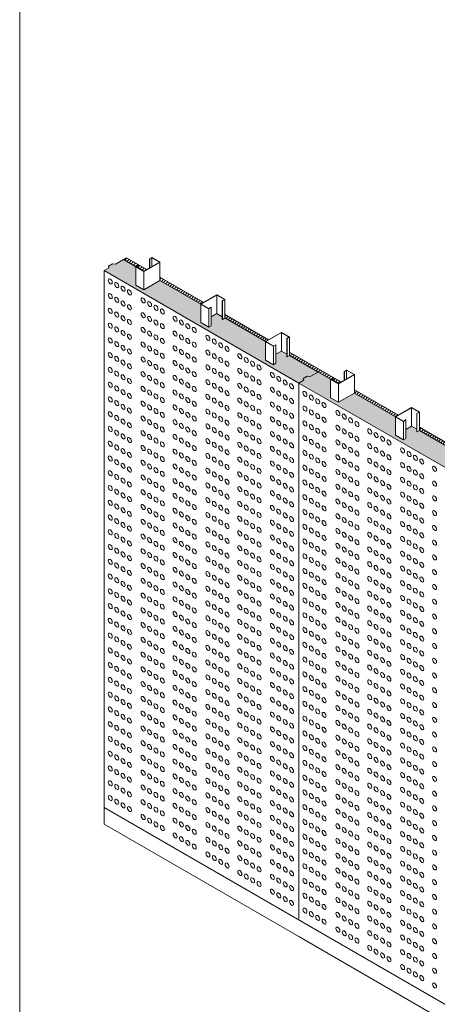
# Model space of a CAD drawing. Header units: millimetres. Extents: x 598.6 to 628.6, y 81.2 to 116.7.
# Tile 2 of 10: x 602.6 to 608.2, y 91.5 to 104.6. Entities that reach past the tile are written whole.
import ezdxf

# ---------------------------------------------------------------- set-up
doc = ezdxf.new("R2010")
doc.units = ezdxf.units.MM
doc.header["$LTSCALE"] = 0.025
doc.layers.get('0').update_dxf_attribs({"lineweight": 5})
doc.layers.add('00-ACERO', color=4, linetype='Continuous', lineweight=15)
doc.layers.add('hatch', color=252, linetype='Continuous', lineweight=0)

msp = doc.modelspace()

# ---------------------------------------------------------------- hatches: boundary and pattern name
at = {"layer": 'hatch', "linetype": 'ByBlock', "lineweight": 0}
h = msp.add_hatch(dxfattribs=at)
h.set_pattern_fill('HONEY', color=251, scale=0.01)
h.set_pattern_definition([(0, (-0.203028, -0.861152), (0.047625, 0.0274963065), [0.03175, -0.0635]), (120, (-0.203028, -0.861152), (-0.0476249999, 0.0274963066), [0.03175, -0.0635]), (60, (-0.203028, -0.861152), (1e-10, 0.0549926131), [-0.0635, 0.03175])])
h.paths.add_polyline_path([(604.175, 101.287), (604.008, 101.384), (603.902, 101.323), (603.863, 101.327), (603.81, 101.296), (603.817, 101.274), (603.754, 101.237), (606.334, 99.748), (606.397, 99.785), (606.436, 99.781), (606.489, 99.811), (606.482, 99.833), (606.587, 99.894), (606.209, 100.113), (606.175, 100.093), (606.175, 100.13), (606.103, 100.171), (606.029, 100.128), (606.029, 100.009), (605.997, 99.991), (605.892, 100.052), (605.892, 100.296), (605.35, 100.609), (605.316, 100.589), (605.316, 100.625), (605.245, 100.667), (605.171, 100.624), (605.171, 100.505), (605.139, 100.486), (605.033, 100.548), (605.033, 100.792), (604.492, 101.104), (604.281, 100.982), (604.175, 101.043)])
h.paths.add_polyline_path([(606.754, 99.798), (606.587, 99.894), (606.482, 99.833), (606.489, 99.811), (606.436, 99.781), (606.397, 99.785), (606.334, 99.748), (608.913, 98.259), (609.167, 98.405), (608.789, 98.624), (608.754, 98.604), (608.754, 98.64), (608.683, 98.682), (608.609, 98.639), (608.609, 98.52), (608.577, 98.501), (608.471, 98.563), (608.471, 98.807), (607.93, 99.119), (607.896, 99.099), (607.896, 99.136), (607.824, 99.177), (607.75, 99.135), (607.75, 99.015), (607.719, 98.997), (607.613, 99.058), (607.613, 99.302), (607.072, 99.615), (606.86, 99.493), (606.754, 99.554)])
h.paths.add_polyline_path([(609.167, 98.405), (608.913, 98.259), (608.913, 96.887), (609.167, 97.033)])
h.paths.add_polyline_path([(609.167, 96.896), (608.913, 96.75), (608.913, 95.447), (609.167, 95.593)])
edge = h.paths.add_edge_path()
edge.add_line((609.167, 95.343), (609.167, 95.456))
edge.add_line((609.167, 95.456), (608.913, 95.31))
edge.add_line((608.913, 95.31), (608.913, 95.131))
edge.add_spline(control_points=[(608.913, 95.131), (609, 95.204), (609.085, 95.275), (609.167, 95.343)], knot_values=[0.006203, 0.006203, 0.006203, 0.006203, 0.081706, 0.081706, 0.081706, 0.081706], degree=3, periodic=0)
h.paths.add_polyline_path([(611.747, 99.894), (611.683, 99.931), (611.69, 99.953), (611.637, 99.984), (611.599, 99.98), (611.493, 100.041), (611.326, 99.944), (611.326, 99.7), (611.22, 99.639), (611.009, 99.761), (610.467, 99.449), (610.467, 99.205), (610.362, 99.144), (610.33, 99.162), (610.33, 99.281), (610.256, 99.324), (610.184, 99.283), (610.184, 99.246), (610.15, 99.266), (609.609, 98.953), (609.609, 98.709), (609.503, 98.648), (609.472, 98.666), (609.472, 98.786), (609.398, 98.828), (609.326, 98.787), (609.326, 98.75), (609.292, 98.77), (608.913, 98.552), (609.167, 98.405)])
h.paths.add_polyline_path([(614.326, 101.384), (614.263, 101.42), (614.27, 101.443), (614.217, 101.473), (614.178, 101.469), (614.073, 101.53), (613.906, 101.434), (613.906, 101.19), (613.8, 101.129), (613.588, 101.251), (613.047, 100.938), (613.047, 100.694), (612.941, 100.633), (612.91, 100.651), (612.91, 100.771), (612.836, 100.813), (612.764, 100.772), (612.764, 100.738), (612.762, 100.737), (612.73, 100.755), (612.189, 100.443), (612.189, 100.198), (612.083, 100.137), (612.051, 100.156), (612.051, 100.275), (611.977, 100.318), (611.906, 100.276), (611.906, 100.243), (611.903, 100.241), (611.871, 100.259), (611.493, 100.041), (611.599, 99.98), (611.637, 99.984), (611.69, 99.953), (611.683, 99.931), (611.747, 99.894)])
h = msp.add_hatch(dxfattribs=at)
h.set_pattern_fill('ANSI31', color=251, scale=0.01)
h.set_pattern_definition([(45, (-0.203028, -0.861152), (-0.0224506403, 0.0224506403), [])])
h.paths.add_polyline_path([(604.047, 101.406), (604.008, 101.384), (604.175, 101.287), (604.206, 101.306), (604.209, 101.304), (604.209, 101.27), (604.28, 101.229), (604.317, 101.25)])
h.paths.add_polyline_path([(604.492, 101.149), (604.492, 101.104), (605.033, 100.792), (605.072, 100.814)])
h.paths.add_polyline_path([(605.35, 100.654), (605.35, 100.609), (605.892, 100.296), (605.931, 100.319)])
h.paths.add_polyline_path([(606.209, 100.158), (606.209, 100.113), (606.587, 99.894), (606.754, 99.798), (606.786, 99.816), (606.788, 99.815), (606.788, 99.781), (606.86, 99.74), (606.897, 99.761)])
h.paths.add_polyline_path([(607.071, 99.66), (607.071, 99.615), (607.613, 99.302), (607.652, 99.325)])
h.paths.add_polyline_path([(607.93, 99.164), (607.93, 99.119), (608.471, 98.807), (608.51, 98.829)])
h.paths.add_polyline_path([(609.292, 98.77), (609.292, 98.815), (608.913, 98.597), (608.788, 98.669), (608.788, 98.624), (608.913, 98.552)])
h.paths.add_polyline_path([(610.15, 99.266), (610.15, 99.311), (609.57, 98.976), (609.609, 98.953)])
h.paths.add_polyline_path([(611.009, 99.761), (611.009, 99.806), (610.428, 99.471), (610.467, 99.449)])
h.paths.add_polyline_path([(611.871, 100.259), (611.871, 100.304), (611.183, 99.907), (611.22, 99.886), (611.292, 99.928), (611.292, 99.961), (611.294, 99.963), (611.326, 99.944), (611.493, 100.041)])
h.paths.add_polyline_path([(612.73, 100.755), (612.73, 100.8), (612.149, 100.465), (612.188, 100.443)])
h.paths.add_polyline_path([(613.588, 101.251), (613.588, 101.296), (613.008, 100.961), (613.047, 100.938)])
h.paths.add_polyline_path([(614.072, 101.53), (614.033, 101.553), (613.763, 101.397), (613.8, 101.376), (613.871, 101.417), (613.871, 101.451), (613.874, 101.452), (613.905, 101.434)])

# ---------------------------------------------------------------- linework, layer by layer
at = {"linetype": 'ByBlock', "lineweight": 0}
for p, q in [((604.047, 101.406), (604.008, 101.384)), ((604.008, 101.384), (604.175, 101.287)), ((604.047, 101.406), (604.317, 101.25)), ((603.754, 101.237), (603.754, 93.913)), ((603.754, 101.237), (606.334, 99.748)), ((604.492, 101.149), (605.072, 100.814)), ((604.492, 101.104), (605.033, 100.792)), ((605.35, 100.654), (605.931, 100.319)), ((605.35, 100.609), (605.892, 100.296)), ((606.209, 100.158), (606.897, 99.761)), ((606.209, 100.113), (606.587, 99.894)), ((606.587, 99.894), (606.754, 99.798)), ((606.334, 99.748), (606.334, 92.643)), ((606.334, 99.748), (606.334, 92.643)), ((606.334, 99.748), (608.913, 98.259)), ((607.072, 99.66), (607.652, 99.325)), ((607.072, 99.615), (607.613, 99.302)), ((607.93, 99.164), (608.51, 98.829)), ((607.93, 99.119), (608.471, 98.807)), ((603.754, 94.132), (608.913, 91.154)), ((603.754, 93.913), (606.334, 92.423)), ((606.334, 92.423), (608.913, 90.934))]:
    msp.add_line(p, q, dxfattribs=at)
at = {"color": 254}
msp.add_lwpolyline([(602.634, 84.827), (624.224, 84.827), (624.224, 112.767), (602.634, 112.767)], close=True, dxfattribs=at)
at = {"linetype": 'ByBlock', "lineweight": 0}
for points in [[(603.754, 101.237), (603.817, 101.274), (603.81, 101.296), (603.863, 101.327), (603.902, 101.323), (604.008, 101.384)], [(606.334, 99.748), (606.397, 99.785), (606.39, 99.807), (606.443, 99.837), (606.482, 99.833), (606.587, 99.894)]]:
    msp.add_lwpolyline(points, dxfattribs=at)
at = {"layer": '00-ACERO', "linetype": 'ByBlock', "lineweight": 0}
for p, q in [((604.355, 101.391), (604.355, 101.272)), ((604.357, 101.39), (604.357, 101.273)), ((604.386, 101.407), (604.386, 101.29)), ((604.175, 101.287), (604.175, 101.043)), ((604.209, 101.304), (604.209, 101.27)), ((604.492, 101.348), (604.492, 101.104)), ((604.281, 101.226), (604.281, 100.982)), ((605.245, 100.911), (605.245, 100.667)), ((605.35, 100.853), (605.35, 100.609)), ((605.033, 100.792), (605.033, 100.548)), ((605.139, 100.731), (605.139, 100.486)), ((605.171, 100.749), (605.171, 100.505)), ((605.316, 100.836), (605.316, 100.592)), ((605.319, 100.834), (605.319, 100.59)), ((605.245, 100.667), (605.171, 100.624)), ((605.245, 100.667), (605.316, 100.625)), ((605.316, 100.592), (605.319, 100.59)), ((606.103, 100.415), (606.103, 100.171)), ((606.175, 100.34), (606.175, 100.096)), ((606.177, 100.339), (606.177, 100.095)), ((606.209, 100.357), (606.209, 100.113)), ((605.892, 100.296), (605.892, 100.052)), ((605.997, 100.235), (605.997, 99.991)), ((606.029, 100.253), (606.029, 100.009)), ((606.103, 100.171), (606.029, 100.128)), ((606.103, 100.171), (606.175, 100.13)), ((606.175, 100.096), (606.177, 100.095)), ((606.789, 99.815), (606.789, 99.781)), ((606.934, 99.902), (606.934, 99.782)), ((606.937, 99.9), (606.937, 99.784)), ((606.966, 99.917), (606.966, 99.801)), ((607.072, 99.859), (607.072, 99.615)), ((606.754, 99.798), (606.754, 99.554)), ((606.86, 99.737), (606.86, 99.493)), ((607.824, 99.422), (607.824, 99.177)), ((607.613, 99.302), (607.613, 99.058)), ((607.896, 99.346), (607.896, 99.102)), ((607.898, 99.345), (607.898, 99.101)), ((607.93, 99.363), (607.93, 99.119)), ((607.719, 99.241), (607.719, 98.997)), ((607.75, 99.26), (607.75, 99.015)), ((607.824, 99.177), (607.75, 99.135)), ((607.824, 99.177), (607.896, 99.136)), ((607.896, 99.102), (607.898, 99.101))]:
    msp.add_line(p, q, dxfattribs=at)
for points in [[(604.18, 101.287), (604.209, 101.304), (604.207, 101.306), (604.175, 101.287), (604.281, 101.226), (604.492, 101.348), (604.386, 101.409), (604.355, 101.391), (604.357, 101.39), (604.386, 101.407), (604.487, 101.348), (604.281, 101.229)], [(606.759, 99.798), (606.789, 99.815), (606.786, 99.816), (606.754, 99.798), (606.86, 99.737), (607.072, 99.859), (606.966, 99.92), (606.934, 99.902), (606.937, 99.9), (606.966, 99.917), (607.067, 99.859), (606.86, 99.74)]]:
    msp.add_lwpolyline(points, close=True, dxfattribs=at)
for points in [[(604.175, 101.043), (604.281, 100.982), (604.492, 101.104)], [(605.171, 100.749), (605.168, 100.75), (605.139, 100.733), (605.038, 100.792), (605.245, 100.911), (605.346, 100.853), (605.316, 100.836), (605.319, 100.834), (605.35, 100.853), (605.245, 100.914), (605.033, 100.792), (605.139, 100.731), (605.171, 100.749), (605.168, 100.75)], [(605.319, 100.59), (605.35, 100.609)], [(605.033, 100.548), (605.139, 100.486), (605.171, 100.505)], [(606.029, 100.253), (606.027, 100.255), (605.997, 100.238), (605.897, 100.296), (606.103, 100.415), (606.204, 100.357), (606.175, 100.34), (606.177, 100.339), (606.209, 100.357), (606.103, 100.418), (605.892, 100.296), (605.997, 100.235), (606.029, 100.253), (606.027, 100.255)], [(606.177, 100.095), (606.209, 100.113)], [(605.892, 100.052), (605.997, 99.991), (606.029, 100.009)], [(606.754, 99.554), (606.86, 99.493), (607.072, 99.615)], [(607.75, 99.26), (607.748, 99.261), (607.719, 99.244), (607.618, 99.302), (607.824, 99.422), (607.925, 99.363), (607.896, 99.346), (607.898, 99.345), (607.93, 99.363), (607.824, 99.424), (607.613, 99.302), (607.719, 99.241), (607.75, 99.26), (607.748, 99.261)], [(607.613, 99.058), (607.719, 98.997), (607.75, 99.015)], [(607.898, 99.101), (607.93, 99.119)]]:
    msp.add_lwpolyline(points, dxfattribs=at)
at = {"layer": 'hatch', "color": 251, "linetype": 'ByBlock', "lineweight": 0}
for centre in [(603.834, 101.093), (603.919, 101.044), (604.004, 100.996), (604.088, 100.947), (603.834, 100.898), (603.919, 100.849), (604.27, 100.842), (603.834, 100.703), (604.004, 100.8), (604.088, 100.751), (604.355, 100.793), (604.439, 100.744), (604.524, 100.695), (603.919, 100.654), (604.004, 100.605), (604.088, 100.556), (604.27, 100.646), (604.355, 100.598), (604.439, 100.549), (604.693, 100.598), (604.777, 100.549), (603.834, 100.507), (603.919, 100.458), (604.27, 100.451), (604.524, 100.5), (604.862, 100.5), (604.947, 100.451), (603.834, 100.312), (604.004, 100.41), (604.088, 100.361), (604.355, 100.402), (604.439, 100.353), (604.524, 100.305), (604.693, 100.402), (604.777, 100.353), (604.862, 100.305), (605.128, 100.346), (605.213, 100.297), (603.919, 100.263), (604.004, 100.214), (604.088, 100.165), (604.27, 100.256), (604.355, 100.207), (604.439, 100.158), (604.693, 100.207), (604.777, 100.158), (604.947, 100.256), (605.298, 100.248), (605.382, 100.2), (603.834, 100.117), (603.919, 100.068), (604.27, 100.06), (604.524, 100.109), (604.862, 100.109), (604.947, 100.06), (605.128, 100.151), (605.213, 100.102), (605.298, 100.053), (605.551, 100.102), (605.636, 100.053), (603.834, 99.921), (604.004, 100.019), (604.088, 99.97), (604.355, 100.012), (604.439, 99.963), (604.524, 99.914), (604.693, 100.012), (604.777, 99.963), (604.862, 99.914), (605.128, 99.955), (605.213, 99.907), (605.382, 100.004), (605.551, 99.907), (605.72, 100.004), (605.805, 99.955), (603.919, 99.872), (604.004, 99.824), (604.088, 99.775), (604.27, 99.865), (604.355, 99.816), (604.439, 99.767), (604.693, 99.816), (604.777, 99.767), (604.947, 99.865), (605.298, 99.858), (605.382, 99.809), (605.636, 99.858), (605.72, 99.809), (605.983, 99.853), (606.067, 99.804), (603.834, 99.726), (603.919, 99.677), (604.27, 99.67), (604.524, 99.719), (604.862, 99.719), (604.947, 99.67), (605.128, 99.76), (605.213, 99.711), (605.298, 99.662), (605.551, 99.711), (605.636, 99.662), (605.805, 99.76), (605.983, 99.658), (606.152, 99.755), (606.236, 99.706), (603.834, 99.531), (604.004, 99.628), (604.088, 99.579), (604.355, 99.621), (604.439, 99.572), (604.524, 99.523), (604.693, 99.621), (604.777, 99.572), (604.862, 99.523), (605.128, 99.565), (605.213, 99.516), (605.382, 99.614), (605.551, 99.516), (605.72, 99.614), (605.805, 99.565), (606.067, 99.609), (606.152, 99.56), (606.236, 99.511), (606.414, 99.604), (606.499, 99.555), (606.583, 99.506), (603.919, 99.482), (604.004, 99.433), (604.088, 99.384), (604.27, 99.474), (604.355, 99.426), (604.439, 99.377), (604.693, 99.426), (604.777, 99.377), (604.947, 99.474), (605.298, 99.467), (605.382, 99.418), (605.636, 99.467), (605.72, 99.418), (605.983, 99.462), (606.067, 99.413), (606.414, 99.409), (606.668, 99.457), (603.834, 99.335), (603.919, 99.286), (604.27, 99.279), (604.524, 99.328), (604.862, 99.328), (604.947, 99.279), (605.128, 99.369), (605.213, 99.321), (605.298, 99.272), (605.551, 99.321), (605.636, 99.272), (605.805, 99.369), (605.983, 99.267), (606.152, 99.365), (606.236, 99.316), (606.499, 99.36), (606.583, 99.311), (606.668, 99.262), (606.85, 99.352), (606.934, 99.304), (607.019, 99.255), (603.834, 99.14), (604.004, 99.238), (604.088, 99.189), (604.355, 99.23), (604.439, 99.181), (604.524, 99.133), (604.693, 99.23), (604.777, 99.181), (604.862, 99.133), (605.128, 99.174), (605.213, 99.125), (605.382, 99.223), (605.551, 99.125), (605.72, 99.223), (605.805, 99.174), (606.067, 99.218), (606.152, 99.169), (606.236, 99.12), (606.414, 99.213), (606.499, 99.164), (606.583, 99.116), (606.85, 99.157), (607.103, 99.206), (603.919, 99.091), (604.004, 99.042), (604.088, 98.993), (604.27, 99.084), (604.355, 99.035), (604.439, 98.986), (604.693, 99.035), (604.777, 98.986), (604.947, 99.084), (605.298, 99.076), (605.382, 99.028), (605.636, 99.076), (605.72, 99.028), (605.983, 99.072), (606.067, 99.023), (606.414, 99.018), (606.668, 99.067), (606.934, 99.108), (607.019, 99.059), (607.103, 99.011), (607.272, 99.108), (607.357, 99.059), (607.442, 99.011), (603.834, 98.945), (603.919, 98.896), (604.27, 98.888), (604.524, 98.937), (604.862, 98.937), (604.947, 98.888), (605.128, 98.979), (605.213, 98.93), (605.298, 98.881), (605.551, 98.93), (605.636, 98.881), (605.805, 98.979), (605.983, 98.876), (606.152, 98.974), (606.236, 98.925), (606.499, 98.969), (606.583, 98.92), (606.668, 98.871), (606.85, 98.962), (606.934, 98.913), (607.019, 98.864), (607.272, 98.913), (607.357, 98.864), (607.526, 98.962), (607.708, 98.857), (603.834, 98.749), (604.004, 98.847), (604.088, 98.798), (604.355, 98.84), (604.439, 98.791), (604.524, 98.742), (604.693, 98.84), (604.777, 98.791), (604.862, 98.742), (605.128, 98.783), (605.213, 98.735), (605.382, 98.832), (605.551, 98.735), (605.72, 98.832), (605.805, 98.783), (606.067, 98.827), (606.152, 98.779), (606.236, 98.73), (606.414, 98.823), (606.499, 98.774), (606.583, 98.725), (606.85, 98.766), (607.103, 98.815), (607.442, 98.815), (607.526, 98.766), (607.793, 98.808), (607.877, 98.759), (603.919, 98.7), (604.004, 98.652), (604.088, 98.603), (604.27, 98.693), (604.355, 98.644), (604.439, 98.595), (604.693, 98.644), (604.777, 98.595), (604.947, 98.693), (605.298, 98.686), (605.382, 98.637), (605.636, 98.686), (605.72, 98.637), (605.983, 98.681), (606.067, 98.632), (606.414, 98.627), (606.668, 98.676), (606.934, 98.718), (607.019, 98.669), (607.103, 98.62), (607.272, 98.718), (607.357, 98.669), (607.442, 98.62), (607.708, 98.661), (607.793, 98.613), (607.962, 98.71), (608.131, 98.613), (603.834, 98.554), (603.919, 98.505), (604.27, 98.498), (604.524, 98.547), (604.862, 98.547), (604.947, 98.498), (605.128, 98.588), (605.213, 98.539), (605.298, 98.491), (605.551, 98.539), (605.636, 98.491), (605.805, 98.588), (605.983, 98.486), (606.152, 98.583), (606.236, 98.534), (606.499, 98.578), (606.583, 98.53), (606.668, 98.481), (606.85, 98.571), (606.934, 98.522), (607.019, 98.473), (607.272, 98.522), (607.357, 98.473), (607.526, 98.571), (607.708, 98.466), (607.877, 98.564), (607.962, 98.515), (603.834, 98.359), (604.004, 98.456), (604.088, 98.407), (604.355, 98.449), (604.439, 98.4), (604.524, 98.351), (604.693, 98.449), (604.777, 98.4), (604.862, 98.351), (605.128, 98.393), (605.213, 98.344), (605.382, 98.442), (605.551, 98.344), (605.72, 98.442), (605.805, 98.393), (606.067, 98.437), (606.152, 98.388), (606.236, 98.339), (606.414, 98.432), (606.499, 98.383), (606.583, 98.334), (606.85, 98.376), (607.103, 98.425), (607.442, 98.425), (607.526, 98.376), (607.793, 98.417), (607.877, 98.368), (608.131, 98.417), (603.919, 98.31), (604.004, 98.261), (604.088, 98.212), (604.27, 98.303), (604.355, 98.254), (604.439, 98.205), (604.693, 98.254), (604.777, 98.205), (604.947, 98.303), (605.298, 98.295), (605.382, 98.246), (605.636, 98.295), (605.72, 98.246), (605.983, 98.29), (606.067, 98.241), (606.414, 98.237), (606.668, 98.285), (606.934, 98.327), (607.019, 98.278), (607.103, 98.229), (607.272, 98.327), (607.357, 98.278), (607.442, 98.229), (607.708, 98.271), (607.793, 98.222), (607.962, 98.32), (608.131, 98.222), (603.834, 98.163), (603.919, 98.115), (604.27, 98.107), (604.524, 98.156), (604.862, 98.156), (604.947, 98.107), (605.128, 98.198), (605.213, 98.149), (605.298, 98.1), (605.551, 98.149), (605.636, 98.1), (605.805, 98.198), (605.983, 98.095), (606.152, 98.193), (606.236, 98.144), (606.499, 98.188), (606.583, 98.139), (606.668, 98.09), (606.85, 98.18), (606.934, 98.132), (607.019, 98.083), (607.272, 98.132), (607.357, 98.083), (607.526, 98.18), (607.708, 98.075), (607.877, 98.173), (607.962, 98.124), (603.834, 97.968), (604.004, 98.066), (604.088, 98.017), (604.355, 98.058), (604.439, 98.01), (604.524, 97.961), (604.693, 98.058), (604.777, 98.01), (604.862, 97.961), (605.128, 98.002), (605.213, 97.953), (605.382, 98.051), (605.551, 97.953), (605.72, 98.051), (605.805, 98.002), (606.067, 98.046), (606.152, 97.997), (606.236, 97.948), (606.414, 98.041), (606.499, 97.992), (606.583, 97.944), (606.85, 97.985), (607.103, 98.034), (607.442, 98.034), (607.526, 97.985), (607.793, 98.027), (607.877, 97.978), (608.131, 98.027), (603.919, 97.919), (604.004, 97.87), (604.088, 97.822), (604.27, 97.912), (604.355, 97.863), (604.439, 97.814), (604.693, 97.863), (604.777, 97.814), (604.947, 97.912), (605.298, 97.905), (605.382, 97.856), (605.636, 97.905), (605.72, 97.856), (605.983, 97.9), (606.067, 97.851), (606.414, 97.846), (606.668, 97.895), (606.934, 97.936), (607.019, 97.887), (607.103, 97.839), (607.272, 97.936), (607.357, 97.887), (607.442, 97.839), (607.708, 97.88), (607.793, 97.831), (607.962, 97.929), (608.131, 97.831), (603.834, 97.773), (603.919, 97.724), (604.27, 97.717), (604.524, 97.765), (604.862, 97.765), (604.947, 97.717), (605.128, 97.807), (605.213, 97.758), (605.298, 97.709), (605.551, 97.758), (605.636, 97.709), (605.805, 97.807), (605.983, 97.704), (606.152, 97.802), (606.236, 97.753), (606.499, 97.797), (606.583, 97.748), (606.668, 97.699), (606.85, 97.79), (606.934, 97.741), (607.019, 97.692), (607.272, 97.741), (607.357, 97.692), (607.526, 97.79), (607.708, 97.685), (607.877, 97.782), (607.962, 97.734), (603.834, 97.577), (604.004, 97.675), (604.088, 97.626), (604.355, 97.668), (604.439, 97.619), (604.524, 97.57), (604.693, 97.668), (604.777, 97.619), (604.862, 97.57), (605.128, 97.612), (605.213, 97.563), (605.382, 97.66), (605.551, 97.563), (605.72, 97.66), (605.805, 97.612), (606.067, 97.655), (606.152, 97.607), (606.236, 97.558), (606.414, 97.651), (606.499, 97.602), (606.583, 97.553), (606.85, 97.594), (607.103, 97.643), (607.442, 97.643), (607.526, 97.594), (607.793, 97.636), (607.877, 97.587), (608.131, 97.636), (603.919, 97.529), (604.004, 97.48), (604.088, 97.431), (604.27, 97.521), (604.355, 97.472), (604.439, 97.424), (604.693, 97.472), (604.777, 97.424), (604.947, 97.521), (605.298, 97.514), (605.382, 97.465), (605.636, 97.514), (605.72, 97.465), (605.983, 97.509), (606.067, 97.46), (606.414, 97.455), (606.668, 97.504), (606.934, 97.546), (607.019, 97.497), (607.103, 97.448), (607.272, 97.546), (607.357, 97.497), (607.442, 97.448), (607.708, 97.489), (607.793, 97.441), (607.962, 97.538), (608.131, 97.441), (603.834, 97.382), (603.919, 97.333), (604.27, 97.326), (604.524, 97.375), (604.862, 97.375), (604.947, 97.326), (605.128, 97.416), (605.213, 97.367), (605.298, 97.319), (605.551, 97.367), (605.636, 97.319), (605.805, 97.416), (605.983, 97.314), (606.152, 97.411), (606.236, 97.363), (606.499, 97.406), (606.583, 97.358), (606.668, 97.309), (606.85, 97.399), (606.934, 97.35), (607.019, 97.301), (607.272, 97.35), (607.357, 97.301), (607.526, 97.399), (607.708, 97.294), (607.877, 97.392), (607.962, 97.343), (603.834, 97.187), (604.004, 97.284), (604.088, 97.236), (604.355, 97.277), (604.439, 97.228), (604.524, 97.179), (604.693, 97.277), (604.777, 97.228), (604.862, 97.179), (605.128, 97.221), (605.213, 97.172), (605.382, 97.27), (605.551, 97.172), (605.72, 97.27), (605.805, 97.221), (606.067, 97.265), (606.152, 97.216), (606.236, 97.167), (606.414, 97.26), (606.499, 97.211), (606.583, 97.162), (606.85, 97.204), (607.103, 97.253), (607.442, 97.253), (607.526, 97.204), (607.793, 97.245), (607.877, 97.196), (608.131, 97.245), (603.919, 97.138), (604.004, 97.089), (604.088, 97.04), (604.27, 97.131), (604.355, 97.082), (604.439, 97.033), (604.693, 97.082), (604.777, 97.033), (604.947, 97.131), (605.298, 97.123), (605.382, 97.074), (605.636, 97.123), (605.72, 97.074), (605.983, 97.118), (606.067, 97.07), (606.414, 97.065), (606.668, 97.113), (606.934, 97.155), (607.019, 97.106), (607.103, 97.057), (607.272, 97.155), (607.357, 97.106), (607.442, 97.057), (607.708, 97.099), (607.793, 97.05), (607.962, 97.148), (608.131, 97.05), (603.834, 96.991), (603.919, 96.943), (604.27, 96.935), (604.524, 96.984), (604.862, 96.984), (604.947, 96.935), (605.128, 97.026), (605.213, 96.977), (605.298, 96.928), (605.551, 96.977), (605.636, 96.928), (605.805, 97.026), (605.983, 96.923), (606.152, 97.021), (606.236, 96.972), (606.499, 97.016), (606.583, 96.967), (606.668, 96.918), (606.85, 97.008), (606.934, 96.96), (607.019, 96.911), (607.272, 96.96), (607.357, 96.911), (607.526, 97.008), (607.708, 96.903), (607.877, 97.001), (607.962, 96.952), (603.834, 96.796), (604.004, 96.894), (604.088, 96.845), (604.355, 96.886), (604.439, 96.838), (604.524, 96.789), (604.693, 96.886), (604.777, 96.838), (604.862, 96.789), (605.128, 96.83), (605.213, 96.781), (605.382, 96.879), (605.551, 96.781), (605.72, 96.879), (605.805, 96.83), (606.067, 96.874), (606.152, 96.825), (606.236, 96.777), (606.414, 96.869), (606.499, 96.82), (606.583, 96.772), (606.85, 96.813), (607.103, 96.862), (607.442, 96.862), (607.526, 96.813), (607.793, 96.855), (607.877, 96.806), (608.131, 96.855), (603.919, 96.747), (604.004, 96.698), (604.088, 96.65), (604.27, 96.74), (604.355, 96.691), (604.439, 96.642), (604.693, 96.691), (604.777, 96.642), (604.947, 96.74), (605.298, 96.733), (605.382, 96.684), (605.636, 96.733), (605.72, 96.684), (605.983, 96.728), (606.067, 96.679), (606.414, 96.674), (606.668, 96.723), (606.934, 96.764), (607.019, 96.715), (607.103, 96.667), (607.272, 96.764), (607.357, 96.715), (607.442, 96.667), (607.708, 96.708), (607.793, 96.659), (607.962, 96.757), (608.131, 96.659), (603.834, 96.601), (603.919, 96.552), (604.27, 96.545), (604.524, 96.593), (604.862, 96.593), (604.947, 96.545), (605.128, 96.635), (605.213, 96.586), (605.298, 96.537), (605.551, 96.586), (605.636, 96.537), (605.805, 96.635), (605.983, 96.532), (606.152, 96.63), (606.236, 96.581), (606.499, 96.625), (606.583, 96.576), (606.668, 96.527), (606.85, 96.618), (606.934, 96.569), (607.019, 96.52), (607.272, 96.569), (607.357, 96.52), (607.526, 96.618), (607.708, 96.513), (607.877, 96.611), (607.962, 96.562), (603.834, 96.405), (604.004, 96.503), (604.088, 96.454), (604.355, 96.496), (604.439, 96.447), (604.524, 96.398), (604.693, 96.496), (604.777, 96.447), (604.862, 96.398), (605.128, 96.44), (605.213, 96.391), (605.382, 96.488), (605.551, 96.391), (605.72, 96.488), (605.805, 96.44), (606.067, 96.484), (606.152, 96.435), (606.236, 96.386), (606.414, 96.479), (606.499, 96.43), (606.583, 96.381), (606.85, 96.423), (607.103, 96.471), (607.442, 96.471), (607.526, 96.423), (607.793, 96.464), (607.877, 96.415), (608.131, 96.464), (603.919, 96.357), (604.004, 96.308), (604.088, 96.259), (604.27, 96.349), (604.355, 96.3), (604.439, 96.252), (604.693, 96.3), (604.777, 96.252), (604.947, 96.349), (605.298, 96.342), (605.382, 96.293), (605.636, 96.342), (605.72, 96.293), (605.983, 96.337), (606.067, 96.288), (606.414, 96.283), (606.668, 96.332), (606.934, 96.374), (607.019, 96.325), (607.103, 96.276), (607.272, 96.374), (607.357, 96.325), (607.442, 96.276), (607.708, 96.318), (607.793, 96.269), (607.962, 96.366), (608.131, 96.269), (603.834, 96.21), (603.919, 96.161), (604.27, 96.154), (604.524, 96.203), (604.862, 96.203), (604.947, 96.154), (605.128, 96.244), (605.213, 96.195), (605.298, 96.147), (605.551, 96.195), (605.636, 96.147), (605.805, 96.244), (605.983, 96.142), (606.152, 96.239), (606.236, 96.191), (606.499, 96.235), (606.583, 96.186), (606.668, 96.137), (606.85, 96.227), (606.934, 96.178), (607.019, 96.13), (607.272, 96.178), (607.357, 96.13), (607.526, 96.227), (607.708, 96.122), (607.877, 96.22), (607.962, 96.171), (603.834, 96.015), (604.004, 96.112), (604.088, 96.064), (604.355, 96.105), (604.439, 96.056), (604.524, 96.007), (604.693, 96.105), (604.777, 96.056), (604.862, 96.007), (605.128, 96.049), (605.213, 96), (605.382, 96.098), (605.551, 96), (605.72, 96.098), (605.805, 96.049), (606.067, 96.093), (606.152, 96.044), (606.236, 95.995), (606.414, 96.088), (606.499, 96.039), (606.583, 95.99), (606.85, 96.032), (607.103, 96.081), (607.442, 96.081), (607.526, 96.032), (607.793, 96.073), (607.877, 96.025), (608.131, 96.073), (603.919, 95.966), (604.004, 95.917), (604.088, 95.868), (604.27, 95.959), (604.355, 95.91), (604.439, 95.861), (604.693, 95.91), (604.777, 95.861), (604.947, 95.959), (605.298, 95.951), (605.382, 95.902), (605.636, 95.951), (605.72, 95.902), (605.983, 95.946), (606.067, 95.898), (606.414, 95.893), (606.668, 95.942), (606.934, 95.983), (607.019, 95.934), (607.103, 95.885), (607.272, 95.983), (607.357, 95.934), (607.442, 95.885), (607.708, 95.927), (607.793, 95.878), (607.962, 95.976), (608.131, 95.878), (603.834, 95.819), (603.919, 95.771), (604.27, 95.763), (604.524, 95.812), (604.862, 95.812), (604.947, 95.763), (605.128, 95.854), (605.213, 95.805), (605.298, 95.756), (605.551, 95.805), (605.636, 95.756), (605.805, 95.854), (605.983, 95.751), (606.152, 95.849), (606.236, 95.8), (606.499, 95.844), (606.583, 95.795), (606.668, 95.746), (606.85, 95.837), (606.934, 95.788), (607.019, 95.739), (607.272, 95.788), (607.357, 95.739), (607.526, 95.837), (607.708, 95.732), (607.877, 95.829), (607.962, 95.78), (603.834, 95.624), (604.004, 95.722), (604.088, 95.673), (604.355, 95.714), (604.439, 95.666), (604.524, 95.617), (604.693, 95.714), (604.777, 95.666), (604.862, 95.617), (605.128, 95.658), (605.213, 95.609), (605.382, 95.707), (605.551, 95.609), (605.72, 95.707), (605.805, 95.658), (606.067, 95.702), (606.152, 95.653), (606.236, 95.605), (606.414, 95.697), (606.499, 95.649), (606.583, 95.6), (606.85, 95.641), (607.103, 95.69), (607.442, 95.69), (607.526, 95.641), (607.793, 95.683), (607.877, 95.634), (608.131, 95.683), (603.919, 95.575), (604.004, 95.526), (604.088, 95.478), (604.27, 95.568), (604.355, 95.519), (604.439, 95.47), (604.693, 95.519), (604.777, 95.47), (604.947, 95.568), (605.298, 95.561), (605.382, 95.512), (605.636, 95.561), (605.72, 95.512), (605.983, 95.556), (606.067, 95.507), (606.414, 95.502), (606.668, 95.551), (606.934, 95.592), (607.019, 95.544), (607.103, 95.495), (607.272, 95.592), (607.357, 95.544), (607.442, 95.495), (607.708, 95.536), (607.793, 95.487), (607.962, 95.585), (608.131, 95.487), (603.834, 95.429), (603.919, 95.38), (604.27, 95.373), (604.524, 95.421), (604.862, 95.421), (604.947, 95.373), (605.128, 95.463), (605.213, 95.414), (605.298, 95.365), (605.551, 95.414), (605.636, 95.365), (605.805, 95.463), (605.983, 95.36), (606.152, 95.458), (606.236, 95.409), (606.499, 95.453), (606.583, 95.404), (606.668, 95.356), (606.85, 95.446), (606.934, 95.397), (607.019, 95.348), (607.272, 95.397), (607.357, 95.348), (607.526, 95.446), (607.708, 95.341), (607.877, 95.439), (607.962, 95.39), (603.834, 95.233), (604.004, 95.331), (604.088, 95.282), (604.355, 95.324), (604.439, 95.275), (604.524, 95.226), (604.693, 95.324), (604.777, 95.275), (604.862, 95.226), (605.128, 95.268), (605.213, 95.219), (605.382, 95.316), (605.551, 95.219), (605.72, 95.316), (605.805, 95.268), (606.067, 95.312), (606.152, 95.263), (606.236, 95.214), (606.414, 95.307), (606.499, 95.258), (606.583, 95.209), (606.85, 95.251), (607.103, 95.299), (607.442, 95.299), (607.526, 95.251), (607.793, 95.292), (607.877, 95.243), (608.131, 95.292), (603.919, 95.185), (604.004, 95.136), (604.088, 95.087), (604.27, 95.177), (604.355, 95.128), (604.439, 95.08), (604.693, 95.128), (604.777, 95.08), (604.947, 95.177), (605.298, 95.17), (605.382, 95.121), (605.636, 95.17), (605.72, 95.121), (605.983, 95.165), (606.067, 95.116), (606.414, 95.111), (606.668, 95.16), (606.934, 95.202), (607.019, 95.153), (607.103, 95.104), (607.272, 95.202), (607.357, 95.153), (607.442, 95.104), (607.708, 95.146), (607.793, 95.097), (607.962, 95.194), (608.131, 95.097), (603.834, 95.038), (603.919, 94.989), (604.27, 94.982), (604.524, 95.031), (604.862, 95.031), (604.947, 94.982), (605.128, 95.072), (605.213, 95.023), (605.298, 94.975), (605.551, 95.023), (605.636, 94.975), (605.805, 95.072), (605.983, 94.97), (606.152, 95.067), (606.236, 95.019), (606.499, 95.063), (606.583, 95.014), (606.668, 94.965), (606.85, 95.055), (606.934, 95.006), (607.019, 94.958), (607.272, 95.006), (607.357, 94.958), (607.526, 95.055), (607.708, 94.95), (607.877, 95.048), (607.962, 94.999), (603.834, 94.843), (604.004, 94.94), (604.088, 94.892), (604.355, 94.933), (604.439, 94.884), (604.524, 94.835), (604.693, 94.933), (604.777, 94.884), (604.862, 94.835), (605.128, 94.877), (605.213, 94.828), (605.382, 94.926), (605.551, 94.828), (605.72, 94.926), (605.805, 94.877), (606.067, 94.921), (606.152, 94.872), (606.236, 94.823), (606.414, 94.916), (606.499, 94.867), (606.583, 94.818), (606.85, 94.86), (607.103, 94.909), (607.442, 94.909), (607.526, 94.86), (607.793, 94.901), (607.877, 94.853), (608.131, 94.901), (603.919, 94.794), (604.004, 94.745), (604.088, 94.696), (604.27, 94.787), (604.355, 94.738), (604.439, 94.689), (604.693, 94.738), (604.777, 94.689), (604.947, 94.787), (605.298, 94.779), (605.382, 94.731), (605.636, 94.779), (605.72, 94.731), (605.983, 94.774), (606.067, 94.726), (606.414, 94.721), (606.668, 94.77), (606.934, 94.811), (607.019, 94.762), (607.103, 94.713), (607.272, 94.811), (607.357, 94.762), (607.442, 94.713), (607.708, 94.755), (607.793, 94.706), (607.962, 94.804), (608.131, 94.706), (603.834, 94.647), (603.919, 94.599), (604.27, 94.591), (604.524, 94.64), (604.862, 94.64), (604.947, 94.591), (605.128, 94.682), (605.213, 94.633), (605.298, 94.584), (605.551, 94.633), (605.636, 94.584), (605.805, 94.682), (605.983, 94.579), (606.152, 94.677), (606.236, 94.628), (606.499, 94.672), (606.583, 94.623), (606.668, 94.574), (606.85, 94.665), (606.934, 94.616), (607.019, 94.567), (607.272, 94.616), (607.357, 94.567), (607.526, 94.665), (607.708, 94.56), (607.877, 94.657), (607.962, 94.608), (603.834, 94.452), (604.004, 94.55), (604.088, 94.501), (604.355, 94.543), (604.439, 94.494), (604.524, 94.445), (604.693, 94.543), (604.777, 94.494), (604.862, 94.445), (605.128, 94.486), (605.213, 94.438), (605.382, 94.535), (605.551, 94.438), (605.72, 94.535), (605.805, 94.486), (606.067, 94.53), (606.152, 94.481), (606.236, 94.433), (606.414, 94.525), (606.499, 94.477), (606.583, 94.428), (606.85, 94.469), (607.103, 94.518), (607.442, 94.518), (607.526, 94.469), (607.793, 94.511), (607.877, 94.462), (608.131, 94.511), (603.919, 94.403), (604.004, 94.355), (604.088, 94.306), (604.27, 94.396), (604.355, 94.347), (604.439, 94.298), (604.693, 94.347), (604.777, 94.298), (604.947, 94.396), (605.128, 94.291), (605.298, 94.389), (605.382, 94.34), (605.636, 94.389), (605.72, 94.34), (605.805, 94.291), (605.983, 94.384), (606.067, 94.335), (606.414, 94.33), (606.668, 94.379), (606.934, 94.42), (607.019, 94.372), (607.103, 94.323), (607.272, 94.42), (607.357, 94.372), (607.442, 94.323), (607.708, 94.364), (607.793, 94.315), (607.962, 94.413), (608.131, 94.315), (603.834, 94.257), (603.919, 94.208), (604.27, 94.201), (604.524, 94.25), (604.862, 94.25), (604.947, 94.201), (605.213, 94.242), (605.298, 94.193), (605.551, 94.242), (605.636, 94.193), (605.983, 94.188), (606.152, 94.286), (606.236, 94.237), (606.499, 94.281), (606.583, 94.232), (606.668, 94.184), (606.85, 94.274), (606.934, 94.225), (607.019, 94.176), (607.272, 94.225), (607.357, 94.176), (607.526, 94.274), (607.708, 94.169), (607.877, 94.267), (607.962, 94.218), (604.004, 94.159), (604.088, 94.11), (604.355, 94.152), (604.439, 94.103), (604.524, 94.054), (604.693, 94.152), (604.777, 94.103), (604.862, 94.054), (605.128, 94.096), (605.213, 94.047), (605.382, 94.145), (605.551, 94.047), (605.72, 94.145), (605.805, 94.096), (606.067, 94.14), (606.152, 94.091), (606.236, 94.042), (606.414, 94.135), (606.499, 94.086), (606.583, 94.037), (606.85, 94.079), (607.103, 94.127), (607.442, 94.127), (607.526, 94.079), (607.793, 94.12), (607.877, 94.071), (608.131, 94.12), (604.27, 94.005), (604.355, 93.957), (604.439, 93.908), (604.693, 93.957), (604.777, 93.908), (604.947, 94.005), (605.128, 93.9), (605.298, 93.998), (605.382, 93.949), (605.636, 93.998), (605.72, 93.949), (605.805, 93.9), (605.983, 93.993), (606.067, 93.944), (606.414, 93.939), (606.668, 93.988), (606.934, 94.03), (607.019, 93.981), (607.103, 93.932), (607.272, 94.03), (607.357, 93.981), (607.442, 93.932), (607.708, 93.974), (607.793, 93.925), (607.962, 94.022), (608.131, 93.925), (604.524, 93.859), (604.862, 93.859), (604.947, 93.81), (605.213, 93.852), (605.298, 93.803), (605.551, 93.852), (605.636, 93.803), (605.983, 93.798), (606.152, 93.895), (606.236, 93.847), (606.499, 93.891), (606.583, 93.842), (606.668, 93.793), (606.85, 93.883), (606.934, 93.834), (607.019, 93.786), (607.272, 93.834), (607.357, 93.786), (607.526, 93.883), (607.708, 93.778), (607.877, 93.876), (607.962, 93.827), (604.693, 93.761), (604.777, 93.712), (604.862, 93.664), (605.128, 93.705), (605.213, 93.656), (605.382, 93.754), (605.551, 93.656), (605.72, 93.754), (605.805, 93.705), (606.067, 93.749), (606.152, 93.7), (606.236, 93.651), (606.414, 93.744), (606.499, 93.695), (606.583, 93.646), (606.85, 93.688), (607.103, 93.737), (607.442, 93.737), (607.526, 93.688), (607.793, 93.729), (607.877, 93.681), (608.131, 93.729), (604.947, 93.615), (605.128, 93.51), (605.298, 93.607), (605.382, 93.559), (605.636, 93.607), (605.72, 93.559), (605.805, 93.51), (605.983, 93.603), (606.067, 93.554), (606.414, 93.549), (606.668, 93.598), (606.934, 93.639), (607.019, 93.59), (607.103, 93.541), (607.272, 93.639), (607.357, 93.59), (607.442, 93.541), (607.708, 93.583), (607.793, 93.534), (607.962, 93.632), (608.131, 93.534), (605.213, 93.461), (605.298, 93.412), (605.551, 93.461), (605.636, 93.412), (605.983, 93.407), (606.152, 93.505), (606.236, 93.456), (606.499, 93.5), (606.583, 93.451), (606.668, 93.402), (606.85, 93.493), (606.934, 93.444), (607.019, 93.395), (607.272, 93.444), (607.357, 93.395), (607.526, 93.493), (607.708, 93.388), (607.877, 93.485), (607.962, 93.436), (605.382, 93.363), (605.551, 93.266), (605.72, 93.363), (605.805, 93.314), (606.067, 93.358), (606.152, 93.31), (606.236, 93.261), (606.414, 93.353), (606.499, 93.305), (606.583, 93.256), (606.85, 93.297), (607.103, 93.346), (607.442, 93.346), (607.526, 93.297), (607.793, 93.339), (607.877, 93.29), (608.131, 93.339), (605.636, 93.217), (605.72, 93.168), (605.805, 93.119), (605.983, 93.212), (606.067, 93.163), (606.414, 93.158), (606.668, 93.207), (606.934, 93.248), (607.019, 93.2), (607.103, 93.151), (607.272, 93.248), (607.357, 93.2), (607.442, 93.151), (607.708, 93.192), (607.793, 93.143), (607.962, 93.241), (608.131, 93.143), (605.983, 93.017), (606.152, 93.114), (606.236, 93.065), (606.499, 93.109), (606.583, 93.06), (606.668, 93.012), (606.85, 93.102), (606.934, 93.053), (607.019, 93.004), (607.272, 93.053), (607.357, 93.004), (607.526, 93.102), (607.708, 92.997), (607.877, 93.095), (607.962, 93.046), (606.067, 92.968), (606.152, 92.919), (606.236, 92.87), (606.414, 92.963), (606.499, 92.914), (606.583, 92.865), (606.85, 92.907), (606.934, 92.858), (607.103, 92.955), (607.272, 92.858), (607.442, 92.955), (607.526, 92.907), (607.793, 92.948), (607.877, 92.899), (608.131, 92.948), (606.414, 92.767), (606.668, 92.816), (607.019, 92.809), (607.103, 92.76), (607.357, 92.809), (607.442, 92.76), (607.708, 92.802), (607.793, 92.753), (607.962, 92.851), (608.131, 92.753), (606.499, 92.719), (606.583, 92.67), (606.668, 92.621), (606.85, 92.711), (606.934, 92.663), (607.019, 92.614), (607.272, 92.663), (607.357, 92.614), (607.526, 92.711), (607.708, 92.606), (607.877, 92.704), (607.962, 92.655), (606.85, 92.516), (606.934, 92.467), (607.103, 92.565), (607.272, 92.467), (607.442, 92.565), (607.526, 92.516), (607.793, 92.558), (607.877, 92.509), (608.131, 92.558), (607.019, 92.418), (607.103, 92.37), (607.357, 92.418), (607.442, 92.37), (607.708, 92.411), (607.793, 92.362), (607.962, 92.46), (608.131, 92.362), (607.272, 92.272), (607.357, 92.223), (607.526, 92.321), (607.708, 92.216), (607.877, 92.313), (607.962, 92.265), (607.442, 92.174), (607.526, 92.125), (607.793, 92.167), (607.877, 92.118), (608.131, 92.167), (607.708, 92.02), (607.793, 91.972), (607.962, 92.069), (608.131, 91.972), (607.877, 91.923), (607.962, 91.874), (608.131, 91.776)]:
    msp.add_ellipse(centre, major_axis=(0.0187, -0.0324), ratio=0.57735, dxfattribs=at)

doc.saveas('drawing.dxf')
